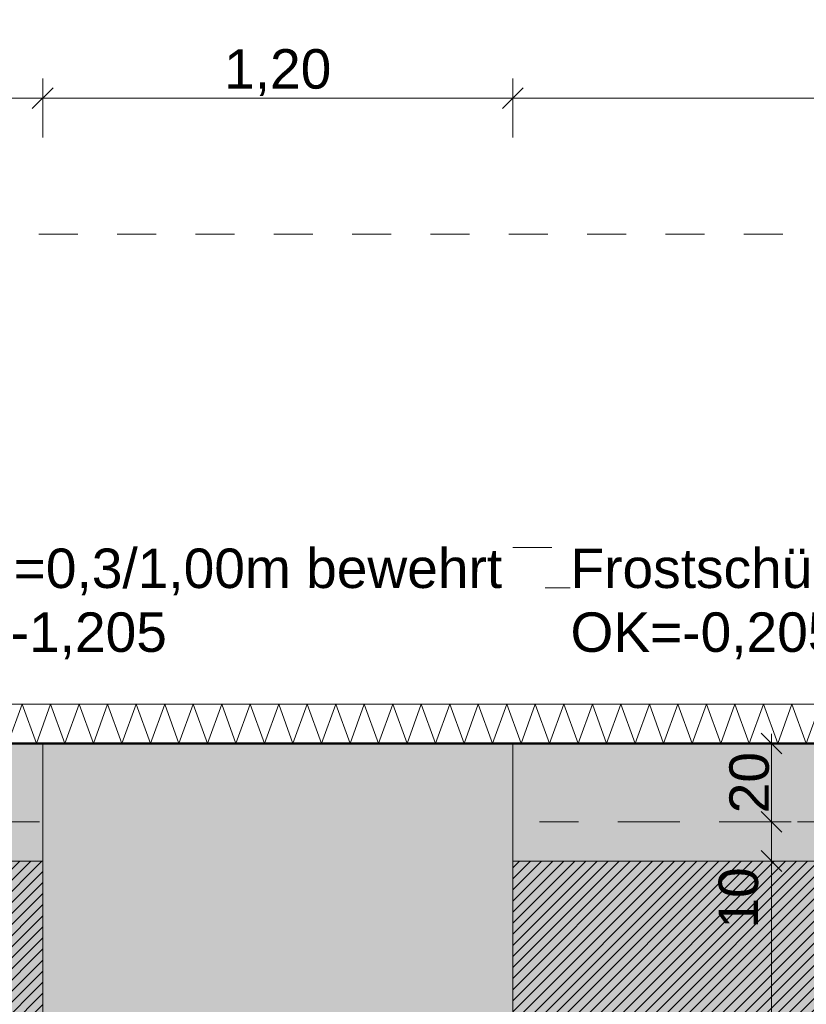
# Model space of a CAD drawing. Header units: metres. Extents: x -273 to 6, y -183 to 13.
# Tile 79 of 256: x -164.68 to -162.67, y -0.91 to 1.6. Entities that reach past the tile are written whole.
import ezdxf

# ---------------------------------------------------------------- set-up
doc = ezdxf.new("R2010")
doc.units = ezdxf.units.M
doc.header["$LTSCALE"] = 0.05
doc.header["$PDMODE"] = 1
doc.header["$PDSIZE"] = -2
for name, pattern in [('ISO-03 Gestrichelt mit Abstand-3', [1.524, 0.6096, -0.9144]), ('Linienart-53', [5.291531, 3.175, -1.058062, 0.352704, -0.705764]), ('Linienart-Gestrichelt mit Abstand', [6, 4, -2])]:
    doc.linetypes.add(name, pattern=pattern)
doc.layers.get('0').update_dxf_attribs({"lineweight": 25})
for name, color, linetype, lineweight, true_color in [('00 -Bauelemente -Beton unbewehrt', 7, 'Continuous', 9, 0xf7e06e), ('00 -Bauelemente -Dämmung innen', 7, 'Continuous', 9, 0xff7fe6), ('30 -32 Gründung- 2 Flachgründungen u. Bodenplatten', 7, 'Continuous', 9, 0xff6633), ('30 -32 Gründung-4 Frostschürze', 7, 'Continuous', 9, 0x66aaff), ('70 -72 Beschriftung- 1 Beschriftung allgemein', 7, 'Continuous', 9, 0xff6633), ('70 -76 Bemaßung- 2 Allgemein', 7, 'Continuous', 5, 0x6666cc)]:
    doc.layers.add(name, color=color, linetype=linetype, lineweight=lineweight, true_color=true_color)
for name, color, linetype, lineweight in [('30 -35 Decken- 2 Beläge- Dämmung', 7, 'Continuous', 9), ('70 -71 Achsen- 1 Gebäudeachsen', 7, 'Linienart-53', 18), ('Keine', 7, 'Continuous', 9)]:
    doc.layers.add(name, color=color, linetype=linetype, lineweight=lineweight)
doc.styles.add('Arial', font='arial.ttf')
doc.dimstyles.new('k+k_klein', dxfattribs={"dimtxt": 0.100689, "dimasz": 0.05302, "dimexe": 0.05, "dimexo": 0.15, "dimgap": 0.005, "dimtad": 1, "dimdec": 3, "dimtxsty": 'Arial', "dimblk": 'VW_SLASH-2', "dimblk1": 'VW_SLASH-2', "dimblk2": 'VW_SLASH-2', "dimcen": 0, "dimdle": 0.025, "dimadec": 3, "dimazin": 0, "dimtfac": 0.75, "dimtdec": 3, "dimtix": 1, "dimtmove": 0, "dimatfit": 0, "dimldrblk": 'VW_FILLEDARROW', "dimfxl": 0.1, "dimfxlon": 1, "dimfrac": 2, "dimtolj": 1, "dimarcsym": 0})

# ---------------------------------------------------------------- blocks, each defined once
blk = doc.blocks.new('_Achsen (3D)')
at = {"layer": '70 -71 Achsen- 1 Gebäudeachsen', "transparency": 33554687}
blk.add_line((-179.668, -0.447), (3.826, -0.447), dxfattribs=at)
blk = doc.blocks.new('Gruppe-114')
at = {"color": 255, "linetype": 'Continuous', "lineweight": 5}
blk.add_wipeout([(-166.821, -0.247), (-160.821, -0.247), (-160.821, -0.147), (-166.821, -0.147)], dxfattribs=at).dxf.layer = '00 -Bauelemente -Dämmung innen'
blk = doc.blocks.new('Gruppe-115')
at = {"layer": '00 -Bauelemente -Dämmung innen', "color": 7, "transparency": 33554687, "flags": 128}
blk.add_lwpolyline([(-164.71, -0.247), (-164.6736, -0.147), (-164.6372, -0.247), (-164.6008, -0.147), (-164.5644, -0.247), (-164.528, -0.147), (-164.4916, -0.247), (-164.4552, -0.147), (-164.4188, -0.247), (-164.3824, -0.147), (-164.346, -0.247), (-164.3096, -0.147), (-164.2732, -0.247), (-164.2368, -0.147), (-164.2004, -0.247), (-164.164, -0.147), (-164.1276, -0.247), (-164.0912, -0.147), (-164.0548, -0.247), (-164.0184, -0.147), (-163.982, -0.247), (-163.9456, -0.147), (-163.9092, -0.247), (-163.8728, -0.147), (-163.8364, -0.247), (-163.8, -0.147), (-163.7636, -0.247), (-163.7273, -0.147), (-163.6909, -0.247), (-163.6545, -0.147), (-163.6181, -0.247), (-163.5817, -0.147), (-163.5453, -0.247), (-163.5089, -0.147), (-163.4725, -0.247), (-163.4361, -0.147), (-163.3997, -0.247), (-163.3633, -0.147), (-163.3269, -0.247), (-163.2905, -0.147), (-163.2541, -0.247), (-163.2177, -0.147), (-163.1813, -0.247), (-163.1449, -0.147), (-163.1085, -0.247), (-163.0721, -0.147), (-163.0357, -0.247), (-162.9993, -0.147), (-162.9629, -0.247), (-162.9265, -0.147), (-162.8901, -0.247), (-162.8537, -0.147), (-162.8173, -0.247), (-162.7809, -0.147), (-162.7445, -0.247), (-162.7081, -0.147), (-162.6717, -0.247), (-162.6353, -0.147)], dxfattribs=at)
blk = doc.blocks.new('Gruppe-119')
at = {"layer": '00 -Bauelemente -Dämmung innen', "color": 7, "linetype": 'Continuous', "lineweight": 9, "transparency": 33554687}
blk.add_line((-160.821, -0.147), (-166.821, -0.147), dxfattribs=at)
blk = doc.blocks.new('Gruppe-120')
at = {"layer": '00 -Bauelemente -Dämmung innen', "color": 7, "linetype": 'Continuous', "lineweight": 9, "transparency": 33554687}
blk.add_line((-166.821, -0.247), (-160.821, -0.247), dxfattribs=at)
blk = doc.blocks.new('Gruppe-121')
at = {"color": 7, "transparency": 33554687}
for name in ['Gruppe-119', 'Gruppe-120']:
    blk.add_blockref(name, (0, 0), dxfattribs=at)
blk = doc.blocks.new('Gruppe-122')
at = {"layer": '00 -Bauelemente -Dämmung innen', "color": 7}
blk.add_blockref('Gruppe-114', (0, 0), dxfattribs=at)
at = {"color": 7, "transparency": 33554687}
blk.add_blockref('Gruppe-121', (0, 0), dxfattribs=at)
at = {"layer": '00 -Bauelemente -Dämmung innen', "color": 7, "transparency": 33554687}
blk.add_blockref('Gruppe-115', (0, 0), dxfattribs=at)
blk = doc.blocks.new('Gruppe-123')
at = {"layer": '00 -Bauelemente -Dämmung innen', "color": 7, "transparency": 33554687}
blk.add_blockref('Gruppe-122', (0, 0), dxfattribs=at)
at = {"layer": '00 -Bauelemente -Dämmung innen', "color": 0, "flags": 1}
for tag in ['prm0_value', 'prm1_value', 'prm2_value', 'prm3_value', 'prm4_value', 'prm5_value', 'prm6_value', 'IFC_UUID', 'instanceID', 'prm0_name', 'prm0_type', 'prm1_name', 'prm1_type', 'prm2_name', 'prm2_type', 'prm3_name', 'prm3_type', 'prm4_name', 'prm4_type', 'prm5_name', 'prm5_type', 'prm6_name', 'prm6_type']:
    blk.add_attdef(tag, (-166.821, -0.247), '', height=0.00018, dxfattribs=at)
blk = doc.blocks.new('Gruppe-2490')
at = {"layer": 'Keine', "color": 7, "linetype": 'ISO-03 Gestrichelt mit Abstand-3', "lineweight": 9, "flags": 128}
blk.add_lwpolyline([(-178.021, 0.253), (-159.876, 0.253), (-159.876, 1.053), (-178.021, 1.053)], close=True, dxfattribs=at)
blk.add_lwpolyline([(-178.021, 0.253), (-159.876, 0.253), (-159.876, 1.053), (-178.021, 1.053)], close=True, dxfattribs=at)
blk = doc.blocks.new('_FU_2D LP5 (2D)')
at = {"layer": '30 -35 Decken- 2 Beläge- Dämmung', "linetype": 'Continuous', "lineweight": 18, "true_color": 0xd9d9d9}
h = blk.add_hatch(dxfattribs=at)
h.set_pattern_fill('Schraffur grau', color=254, style=0, pattern_type=2)
h.set_pattern_definition([(45, (-170.388402, -7.189444), (0.014142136, -0.014142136), [])])
h.paths.add_polyline_path([(-167.04599996, -9.47204198), (-168.59599996, -9.47204198), (-168.59599996, -8.79704198), (-174.32099996, -8.79704198), (-174.32099996, -9.79704198), (-175.32099996, -9.79704198), (-175.32099996, -11.09704198), (-162.72099996, -11.09704198), (-162.72099996, -8.97204198), (-164.29599996, -8.97204198), (-164.29599996, -6.29704198), (-164.62099996, -6.29704198), (-164.62099996, -0.54704198), (-166.82099996, -0.54704198), (-166.82099996, -4.15204198), (-167.72099996, -4.15204198), (-167.72099996, -7.92204198), (-167.04599996, -7.92204198)])
h = blk.add_hatch(dxfattribs=at)
h.set_pattern_fill('Schraffur grau', color=254, style=0, pattern_type=2)
h.set_pattern_definition([(45, (-163.488402, -4.789444), (0.014142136, -0.014142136), [])])
h.paths.add_polyline_path([(-162.72099996, -6.29704198), (-162.72099996, -5.54704198), (-160.82099996, -5.54704198), (-160.82099996, -0.54704198), (-163.42099996, -0.54704198), (-163.42099996, -6.29704198)])
at = {"layer": '30 -35 Decken- 2 Beläge- Dämmung', "flags": 128}
for points in [[(-167.04599996, -9.47204198), (-168.59599996, -9.47204198), (-168.59599996, -8.79704198), (-174.32099996, -8.79704198), (-174.32099996, -9.79704198), (-175.32099996, -9.79704198), (-175.32099996, -11.09704198), (-162.72099996, -11.09704198), (-162.72099996, -8.97204198), (-164.29599996, -8.97204198), (-164.29599996, -6.29704198), (-164.62099996, -6.29704198), (-164.62099996, -0.54704198), (-166.82099996, -0.54704198), (-166.82099996, -4.15204198), (-167.72099996, -4.15204198), (-167.72099996, -7.92204198), (-167.04599996, -7.92204198)], [(-162.72099996, -6.29704198), (-162.72099996, -5.54704198), (-160.82099996, -5.54704198), (-160.82099996, -0.54704198), (-163.42099996, -0.54704198), (-163.42099996, -6.29704198)]]:
    blk.add_lwpolyline(points, close=True, dxfattribs=at)
at = {"color": 255}
blk.add_wipeout([(-166.82099996, -3.76204198), (-164.62099996, -3.75204198), (-164.62099996, -0.24704198), (-163.42099996, -0.24704198), (-163.42099996, -3.65204198), (-160.82099996, -3.65204198), (-160.82099996, 0.10987974), (-158.75857356, 0.10987974), (-158.75857356, -9.29704198), (-159.25099996, -9.29704198), (-159.25099996, -10.94704198), (-160.82099996, -10.94704198), (-160.82099996, -11.09704198), (-166.94099996, -11.09704198), (-166.94099996, -8.89704198), (-166.84099996, -8.89704198), (-166.84099996, -4.15204198), (-166.82099996, -4.15204198)], dxfattribs=at).dxf.layer = '00 -Bauelemente -Beton unbewehrt'
at = {"layer": '00 -Bauelemente -Beton unbewehrt', "linetype": 'Continuous', "lineweight": 9}
h = blk.add_hatch(dxfattribs=at)
h.set_pattern_fill('Unbew_ Beton1 1mm SRF', style=0, pattern_type=2)
h.set_pattern_definition([(45, (0, 0), (0.088388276, 0.017677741), [0.075, -0.05])])
h.paths.add_polyline_path([(-166.82099996, -3.76204198), (-164.62099996, -3.75204198), (-164.62099996, -0.24704198), (-163.42099996, -0.24704198), (-163.42099996, -3.65204198), (-160.82099996, -3.65204198), (-160.82099996, 0.10987974), (-158.75857356, 0.10987974), (-158.75857356, -9.29704198), (-159.25099996, -9.29704198), (-159.25099996, -10.94704198), (-160.82099996, -10.94704198), (-160.82099996, -11.09704198), (-166.94099996, -11.09704198), (-166.94099996, -8.89704198), (-166.84099996, -8.89704198), (-166.84099996, -4.15204198), (-166.82099996, -4.15204198)])
at = {"layer": 'Keine', "linetype": 'Continuous', "lineweight": 0, "transparency": 33554567}
blk.add_hatch(color=43, dxfattribs=at).paths.add_polyline_path([(-167.04599996, -8.89704198), (-164.29599996, -8.89704198), (-164.29599996, -6.29704198), (-164.62099996, -6.29704198), (-164.62099996, -0.54704198), (-166.82099996, -0.54704198), (-166.82099996, -4.15204198), (-167.72099996, -4.15204198), (-167.72099996, -7.92204198), (-167.04599996, -7.92204198)])
at = {"layer": 'Keine', "linetype": 'Continuous', "lineweight": 0, "transparency": 33554511}
blk.add_hatch(color=43, dxfattribs=at).paths.add_polyline_path([(-160.82099996, -0.54704198), (-163.42099996, -0.54704198), (-163.42099996, -6.29704198), (-161.89599996, -6.29704198), (-161.89599996, -8.09704198), (-160.82099996, -8.09704198)])
at = {"layer": '00 -Bauelemente -Beton unbewehrt', "flags": 128}
blk.add_lwpolyline([(-166.82099996, -3.76204198), (-164.62099996, -3.75204198), (-164.62099996, -0.24704198), (-163.42099996, -0.24704198), (-163.42099996, -3.65204198), (-160.82099996, -3.65204198), (-160.82099996, 0.10987974), (-158.75857356, 0.10987974), (-158.75857356, -9.29704198), (-159.25099996, -9.29704198), (-159.25099996, -10.94704198), (-160.82099996, -10.94704198), (-160.82099996, -11.09704198), (-166.94099996, -11.09704198), (-166.94099996, -8.89704198), (-166.84099996, -8.89704198), (-166.84099996, -4.15204198), (-166.82099996, -4.15204198)], close=True, dxfattribs=at)
at = {"layer": 'Keine', "flags": 128}
for points in [[(-167.04599996, -8.89704198), (-164.29599996, -8.89704198), (-164.29599996, -6.29704198), (-164.62099996, -6.29704198), (-164.62099996, -0.54704198), (-166.82099996, -0.54704198), (-166.82099996, -4.15204198), (-167.72099996, -4.15204198), (-167.72099996, -7.92204198), (-167.04599996, -7.92204198)], [(-160.82099996, -0.54704198), (-163.42099996, -0.54704198), (-163.42099996, -6.29704198), (-161.89599996, -6.29704198), (-161.89599996, -8.09704198), (-160.82099996, -8.09704198)]]:
    blk.add_lwpolyline(points, close=True, dxfattribs=at)
at = {"layer": '00 -Bauelemente -Dämmung innen', "color": 7}
blk.add_blockref('Gruppe-123', (0, 0), dxfattribs=at)
at = {"layer": '30 -32 Gründung-4 Frostschürze', "linetype": 'Continuous', "lineweight": 0, "transparency": 33554534}
for points in [[(-166.82099996, -0.24704198), (-164.62099996, -0.24704198), (-164.62099996, -0.54704198), (-166.82099996, -0.54704198)], [(-163.42099996, -0.24704198), (-160.82099996, -0.24704198), (-160.82099996, -0.54704198), (-163.42099996, -0.54704198)]]:
    blk.add_hatch(color=161, dxfattribs=at).paths.add_polyline_path(points)
at = {"layer": '30 -32 Gründung- 2 Flachgründungen u. Bodenplatten', "flags": 128}
blk.add_lwpolyline([(-164.62099996, -6.29704198), (-164.62099996, -0.24704198), (-163.42099996, -0.24704198), (-163.42099996, -6.29704198)], close=True, dxfattribs=at)
at = {"layer": '30 -32 Gründung-4 Frostschürze', "flags": 128}
for points in [[(-166.82099996, -0.24704198), (-164.62099996, -0.24704198), (-164.62099996, -0.54704198), (-166.82099996, -0.54704198)], [(-163.42099996, -0.24704198), (-160.82099996, -0.24704198), (-160.82099996, -0.54704198), (-163.42099996, -0.54704198)]]:
    blk.add_lwpolyline(points, close=True, dxfattribs=at)
at = {"layer": 'Keine', "color": 1, "linetype": 'Linienart-Gestrichelt mit Abstand', "lineweight": 9, "true_color": 0xff0000, "flags": 128}
blk.add_lwpolyline([(6.03999377, -134.70913897), (4.10766281, -139.37286792), (2.43021044, -143.26963359), (0.229042, -148.18933714), (-1.94395765, -152.85045285), (-2.56993827, -154.15978267), (-4.36668217, -157.84024419, -0.1218666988), (-4.98756345, -158.57331042), (-24.20773646, -172.45584859, 0.2343426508), (-30.81423496, -181.88107792), (-30.81423496, -181.88107792, -0.1382747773), (-50.04185585, -181.32068598), (-50.04185585, -181.32068598), (-63.53399243, -176.93721776), (-98.52806435, -165.50668377), (-148.4236418, -149.2972654), (-209.68205216, -128.62056047), (-249.49758002, -116.74073979), (-271.8563458, -111.07977166), (-272.63374696, -110.30237051), (-272.63374694, -44.20319881), (-268.39909651, 0.15100107), (-267.46628238, 0.15012673), (-197.75478142, 0.14986172), (5.97600004, 0.14995802), (6.00607638, -63.16005056)], format="xyb", close=True, dxfattribs=at)
at = {"layer": '70 -72 Beschriftung- 1 Beschriftung allgemein', "color": 7}
blk.add_blockref('Gruppe-2490', (0, 0), dxfattribs=at)
at = {"layer": '70 -72 Beschriftung- 1 Beschriftung allgemein', "color": 103, "lineweight": 50, "true_color": 0x66cc7f, "flags": 128}
blk.add_lwpolyline([(-154.22099996, -0.24704198), (-159.62099996, -0.24704198), (-159.62099996, 0.10987974), (-160.82099996, 0.10987974), (-160.82099996, -0.24704198), (-166.82099996, -0.24704198), (-166.82099996, 0.10987639), (-168.82099996, 0.10987639), (-168.82099996, -4.15204198), (-168.02099996, -4.15204198), (-168.02099996, -7.92204198), (-168.59599996, -7.92204198), (-168.59599996, -8.49704198), (-174.32099996, -8.49704198), (-174.32099996, -7.59704198), (-176.52099996, -7.59704198), (-176.52099996, -9.79704198), (-175.62099996, -9.79704198), (-175.62099996, -11.09704198), (-176.02099996, -11.09704198), (-176.02099996, -12.29704198)], dxfattribs=at)
blk = doc.blocks.new('Gruppe-2737')
at = {"color": 255}
blk.add_wipeout([(-163.2735, -0.047), (-160.9685, -0.047), (-160.9685, 0.2775), (-163.2735, 0.2775)], dxfattribs=at).dxf.layer = '70 -72 Beschriftung- 1 Beschriftung allgemein'
at = {"layer": '70 -72 Beschriftung- 1 Beschriftung allgemein', "insert": (-163.2735, 0.2505), "char_height": 0.100689, "attachment_point": 1, "line_spacing_factor": 0.970891, "style": 'Arial'}
blk.add_mtext('Frostschürze b/h=0,3/1,00m bewehrt\\POK=-0,205, UK=-1,205', dxfattribs=at)
blk = doc.blocks.new('Gruppe-2738')
at = {"color": 255}
blk.add_wipeout([(-165.7425, -0.047), (-163.4376, -0.047), (-163.4376, 0.2775), (-165.7425, 0.2775)], dxfattribs=at).dxf.layer = '70 -72 Beschriftung- 1 Beschriftung allgemein'
at = {"layer": '70 -72 Beschriftung- 1 Beschriftung allgemein', "insert": (-165.7425, 0.2505), "char_height": 0.100689, "attachment_point": 1, "line_spacing_factor": 0.970891, "style": 'Arial'}
blk.add_mtext('Frostschürze b/h=0,3/1,00m bewehrt\\POK=-0,205, UK=-1,205', dxfattribs=at)
blk = doc.blocks.new('VW_SLASH-2')
at = {"color": 0, "linetype": 'ByBlock', "lineweight": -2, "transparency": 16777216}
blk.add_line((0.472, 0), (-1, 0), dxfattribs=at)
at = {"color": 0, "lineweight": 5, "transparency": 16777216, "flags": 128}
blk.add_lwpolyline([(0.5, 0.5), (-0.5, -0.5)], dxfattribs=at)
blk = doc.blocks.new('*D2968')
at = {"layer": '70 -76 Bemaßung- 2 Allgemein', "color": 0, "lineweight": -2}
for p, q in [((-166.821, 1.8), (-166.821, 1.95)), ((-164.621, 1.8), (-164.621, 1.95)), ((-164.674, 1.9), (-166.768, 1.9))]:
    blk.add_line(p, q, dxfattribs=at)
at = {"layer": 'Defpoints', "color": 0}
for p in [(-166.821, 1.9), (-166.821, -0.247), (-164.621, -0.247)]:
    blk.add_point(p, dxfattribs=at)
at = {"layer": '70 -76 Bemaßung- 2 Allgemein', "color": 0, "lineweight": -2, "xscale": 0.05302001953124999, "yscale": 0.05302001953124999, "zscale": 0.05302001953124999, "rotation": 180}
blk.add_blockref('VW_SLASH-2', (-166.821, 1.9), dxfattribs=at)
at = {"layer": '70 -76 Bemaßung- 2 Allgemein', "color": 0, "lineweight": -2, "xscale": 0.05302001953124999, "yscale": 0.05302001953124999, "zscale": 0.05302001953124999}
blk.add_blockref('VW_SLASH-2', (-164.621, 1.9), dxfattribs=at)
at = {"layer": '70 -76 Bemaßung- 2 Allgemein', "color": 0, "insert": (-165.721, 1.9654), "char_height": 0.10069, "attachment_point": 5, "style": 'Arial'}
blk.add_mtext('\\A1;2,20', dxfattribs=at)
blk = doc.blocks.new('VW_FILLEDARROW')
at = {"linetype": 'Continuous', "lineweight": 0, "transparency": 16777216}
blk.add_hatch(color=0, dxfattribs=at).paths.add_polyline_path([(-2.829, 0.758), (0, 0), (-2.829, -0.758)])
at = {"color": 0, "lineweight": 5, "transparency": 16777216, "flags": 128}
blk.add_lwpolyline([(-2.829, 0.758), (0, 0), (-2.829, -0.758)], close=True, dxfattribs=at)
blk = doc.blocks.new('*D2969')
at = {"layer": '70 -76 Bemaßung- 2 Allgemein', "color": 0, "lineweight": -2}
for p, q in [((-164.621, 1.8), (-164.621, 1.95)), ((-163.421, 1.8), (-163.421, 1.95)), ((-163.474, 1.9), (-164.568, 1.9))]:
    blk.add_line(p, q, dxfattribs=at)
at = {"layer": 'Defpoints', "color": 0}
for p in [(-164.621, 1.9), (-164.621, -0.247), (-163.421, -0.247)]:
    blk.add_point(p, dxfattribs=at)
at = {"layer": '70 -76 Bemaßung- 2 Allgemein', "color": 0, "lineweight": -2, "xscale": 0.05302001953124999, "yscale": 0.05302001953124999, "zscale": 0.05302001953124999, "rotation": 180}
blk.add_blockref('VW_SLASH-2', (-164.621, 1.9), dxfattribs=at)
at = {"layer": '70 -76 Bemaßung- 2 Allgemein', "color": 0, "lineweight": -2, "xscale": 0.05302001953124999, "yscale": 0.05302001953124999, "zscale": 0.05302001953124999}
blk.add_blockref('VW_SLASH-2', (-163.421, 1.9), dxfattribs=at)
at = {"layer": '70 -76 Bemaßung- 2 Allgemein', "color": 0, "insert": (-164.021, 1.9654), "char_height": 0.10069, "attachment_point": 5, "style": 'Arial'}
blk.add_mtext('\\A1;1,20', dxfattribs=at)
blk = doc.blocks.new('*D2970')
at = {"layer": '70 -76 Bemaßung- 2 Allgemein', "color": 0, "lineweight": -2}
for p, q in [((-163.421, 1.8), (-163.421, 1.95)), ((-160.821, 1.8), (-160.821, 1.95)), ((-160.874, 1.9), (-163.368, 1.9))]:
    blk.add_line(p, q, dxfattribs=at)
at = {"layer": 'Defpoints', "color": 0}
for p in [(-163.421, 1.9), (-160.821, 0.153), (-163.421, -0.247)]:
    blk.add_point(p, dxfattribs=at)
at = {"layer": '70 -76 Bemaßung- 2 Allgemein', "color": 0, "lineweight": -2, "xscale": 0.05302001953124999, "yscale": 0.05302001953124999, "zscale": 0.05302001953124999, "rotation": 180}
blk.add_blockref('VW_SLASH-2', (-163.421, 1.9), dxfattribs=at)
at = {"layer": '70 -76 Bemaßung- 2 Allgemein', "color": 0, "lineweight": -2, "xscale": 0.05302001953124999, "yscale": 0.05302001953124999, "zscale": 0.05302001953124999}
blk.add_blockref('VW_SLASH-2', (-160.821, 1.9), dxfattribs=at)
at = {"layer": '70 -76 Bemaßung- 2 Allgemein', "color": 0, "insert": (-162.121, 1.9654), "char_height": 0.10069, "attachment_point": 5, "style": 'Arial'}
blk.add_mtext('\\A1;2,60', dxfattribs=at)
blk = doc.blocks.new('*D3209')
at = {"layer": '70 -76 Bemaßung- 2 Allgemein', "color": 0, "lineweight": -2}
for p, q in [((-166.721, 1.3), (-166.721, 1.45)), ((-164.621, 1.3), (-164.621, 1.45)), ((-164.674, 1.4), (-166.668, 1.4))]:
    blk.add_line(p, q, dxfattribs=at)
at = {"layer": 'Defpoints', "color": 0}
for p in [(-166.721, 1.4), (-166.721, 0.1499), (-164.621, -0.247)]:
    blk.add_point(p, dxfattribs=at)
at = {"layer": '70 -76 Bemaßung- 2 Allgemein', "color": 0, "lineweight": -2, "xscale": 0.05302001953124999, "yscale": 0.05302001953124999, "zscale": 0.05302001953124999, "rotation": 180}
blk.add_blockref('VW_SLASH-2', (-166.721, 1.4), dxfattribs=at)
at = {"layer": '70 -76 Bemaßung- 2 Allgemein', "color": 0, "lineweight": -2, "xscale": 0.05302001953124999, "yscale": 0.05302001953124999, "zscale": 0.05302001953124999}
blk.add_blockref('VW_SLASH-2', (-164.621, 1.4), dxfattribs=at)
at = {"layer": '70 -76 Bemaßung- 2 Allgemein', "color": 0, "insert": (-165.671, 1.4654), "char_height": 0.10069, "attachment_point": 5, "style": 'Arial'}
blk.add_mtext('\\A1;2,10', dxfattribs=at)
blk = doc.blocks.new('*D3210')
at = {"layer": '70 -76 Bemaßung- 2 Allgemein', "color": 0, "lineweight": -2}
for p, q in [((-164.621, 1.3), (-164.621, 1.45)), ((-163.421, 1.3), (-163.421, 1.45)), ((-163.474, 1.4), (-164.568, 1.4))]:
    blk.add_line(p, q, dxfattribs=at)
at = {"layer": 'Defpoints', "color": 0}
for p in [(-164.621, 1.4), (-164.621, -0.247), (-163.421, -0.247)]:
    blk.add_point(p, dxfattribs=at)
at = {"layer": '70 -76 Bemaßung- 2 Allgemein', "color": 0, "lineweight": -2, "xscale": 0.05302001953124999, "yscale": 0.05302001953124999, "zscale": 0.05302001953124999, "rotation": 180}
blk.add_blockref('VW_SLASH-2', (-164.621, 1.4), dxfattribs=at)
at = {"layer": '70 -76 Bemaßung- 2 Allgemein', "color": 0, "lineweight": -2, "xscale": 0.05302001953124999, "yscale": 0.05302001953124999, "zscale": 0.05302001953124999}
blk.add_blockref('VW_SLASH-2', (-163.421, 1.4), dxfattribs=at)
at = {"layer": '70 -76 Bemaßung- 2 Allgemein', "color": 0, "insert": (-164.021, 1.4654), "char_height": 0.10069, "attachment_point": 5, "style": 'Arial'}
blk.add_mtext('\\A1;1,20', dxfattribs=at)
blk = doc.blocks.new('*D3211')
at = {"layer": '70 -76 Bemaßung- 2 Allgemein', "color": 0, "lineweight": -2}
for p, q in [((-163.421, 1.3), (-163.421, 1.45)), ((-160.921, 1.3), (-160.921, 1.45)), ((-160.974, 1.4), (-163.368, 1.4))]:
    blk.add_line(p, q, dxfattribs=at)
at = {"layer": 'Defpoints', "color": 0}
for p in [(-163.421, 1.4), (-160.921, 0.1099), (-163.421, -0.247)]:
    blk.add_point(p, dxfattribs=at)
at = {"layer": '70 -76 Bemaßung- 2 Allgemein', "color": 0, "lineweight": -2, "xscale": 0.05302001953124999, "yscale": 0.05302001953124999, "zscale": 0.05302001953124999, "rotation": 180}
blk.add_blockref('VW_SLASH-2', (-163.421, 1.4), dxfattribs=at)
at = {"layer": '70 -76 Bemaßung- 2 Allgemein', "color": 0, "lineweight": -2, "xscale": 0.05302001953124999, "yscale": 0.05302001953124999, "zscale": 0.05302001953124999}
blk.add_blockref('VW_SLASH-2', (-160.921, 1.4), dxfattribs=at)
at = {"layer": '70 -76 Bemaßung- 2 Allgemein', "color": 0, "insert": (-162.171, 1.4654), "char_height": 0.10069, "attachment_point": 5, "style": 'Arial'}
blk.add_mtext('\\A1;2,50', dxfattribs=at)
blk = doc.blocks.new('*D3624')
at = {"layer": '70 -76 Bemaßung- 2 Allgemein', "color": 0, "lineweight": -2}
for p, q in [((-162.8604, -0.247), (-162.7104, -0.247)), ((-162.7604, -0.394), (-162.7604, -0.3001)), ((-162.8604, -0.447), (-162.7104, -0.447))]:
    blk.add_line(p, q, dxfattribs=at)
at = {"layer": 'Defpoints', "color": 0}
for p in [(-163.421, -0.247), (-162.7604, -0.247), (-163.421, -0.447)]:
    blk.add_point(p, dxfattribs=at)
at = {"layer": '70 -76 Bemaßung- 2 Allgemein', "color": 0, "lineweight": -2, "xscale": 0.05302001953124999, "yscale": 0.05302001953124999, "zscale": 0.05302001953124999}
for p, rotation in [((-162.7604, -0.247), 90), ((-162.7604, -0.447), 270)]:
    blk.add_blockref('VW_SLASH-2', p, dxfattribs=dict(at, rotation=rotation))
at = {"layer": '70 -76 Bemaßung- 2 Allgemein', "color": 0, "insert": (-162.8168, -0.347), "char_height": 0.10069, "attachment_point": 5, "rotation": 90, "style": 'Arial'}
blk.add_mtext('\\A1;20', dxfattribs=at)
blk = doc.blocks.new('*D3625')
at = {"layer": '70 -76 Bemaßung- 2 Allgemein', "color": 0, "lineweight": -2}
for p, q in [((-162.7604, -0.394), (-162.7604, -0.341)), ((-162.8604, -0.447), (-162.7104, -0.447)), ((-162.7604, -0.547), (-162.7604, -0.447)), ((-162.8604, -0.547), (-162.7104, -0.547)), ((-162.7604, -0.6001), (-162.7604, -0.6531))]:
    blk.add_line(p, q, dxfattribs=at)
at = {"layer": 'Defpoints', "color": 0}
for p in [(-163.421, -0.447), (-162.7604, -0.447), (-163.421, -0.547)]:
    blk.add_point(p, dxfattribs=at)
at = {"layer": '70 -76 Bemaßung- 2 Allgemein', "color": 0, "lineweight": -2, "xscale": 0.05302001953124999, "yscale": 0.05302001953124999, "zscale": 0.05302001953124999}
for p, rotation in [((-162.7604, -0.447), 270), ((-162.7604, -0.547), 90)]:
    blk.add_blockref('VW_SLASH-2', p, dxfattribs=dict(at, rotation=rotation))
at = {"layer": '70 -76 Bemaßung- 2 Allgemein', "color": 0, "insert": (-162.8443, -0.6413), "char_height": 0.10069, "attachment_point": 5, "rotation": 90, "style": 'Arial'}
blk.add_mtext('\\A1;10', dxfattribs=at)
blk = doc.blocks.new('*D3626')
at = {"layer": '70 -76 Bemaßung- 2 Allgemein', "color": 0, "lineweight": -2}
for p, q in [((-162.8604, -0.547), (-162.7104, -0.547)), ((-162.7604, -6.044), (-162.7604, -0.6001)), ((-162.6604, -6.097), (-162.8104, -6.097))]:
    blk.add_line(p, q, dxfattribs=at)
at = {"layer": 'Defpoints', "color": 0}
for p in [(-163.421, -0.547), (-162.7604, -0.547), (-161.696, -6.097)]:
    blk.add_point(p, dxfattribs=at)
at = {"layer": '70 -76 Bemaßung- 2 Allgemein', "color": 0, "lineweight": -2, "xscale": 0.05302001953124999, "yscale": 0.05302001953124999, "zscale": 0.05302001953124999}
for p, rotation in [((-162.7604, -0.547), 90), ((-162.7604, -6.097), 270)]:
    blk.add_blockref('VW_SLASH-2', p, dxfattribs=dict(at, rotation=rotation))
at = {"layer": '70 -76 Bemaßung- 2 Allgemein', "color": 0, "insert": (-162.8257, -3.322), "char_height": 0.10069, "attachment_point": 5, "rotation": 90, "style": 'Arial'}
blk.add_mtext('\\A1;5,55', dxfattribs=at)
blk = doc.blocks.new('Gruppe-2789')
at = {"layer": '70 -76 Bemaßung- 2 Allgemein'}
for base, p1, p2, text, picture, middle in [((-166.82099996, 1.89995802), (-164.62099996, -0.24704198), (-166.82099996, -0.24704198), '2,20', '*D2968', (-165.72099996, 1.96542156)), ((-164.62099996, 1.89995802), (-163.42099996, -0.24704198), (-164.62099996, -0.24704198), '1,20', '*D2969', (-164.02099996, 1.96542156)), ((-163.42099996, 1.89995802), (-160.82099996, 0.15295802), (-163.42099996, -0.24704198), '2,60', '*D2970', (-162.12099996, 1.96542156))]:
    dim = blk.add_linear_dim(base=base, p1=p1, p2=p2, text=text, dimstyle='k+k_klein', override={"dimtxt": 0.100689, "dimgap": 0.005, "dimdec": 8, "dimpost": '<>', "dimtxsty": 'Arial', "dimtmove": 2}, dxfattribs=at)
    dim.commit()
    dim.dimension.update_dxf_attribs({"geometry": picture, "text_midpoint": middle})
blk = doc.blocks.new('Gruppe-2794')
at = {"layer": '70 -76 Bemaßung- 2 Allgemein'}
for base, p1, p2, text, picture, middle in [((-166.72099996, 1.39995802), (-164.62099996, -0.24704198), (-166.72099996, 0.14987639), '2,10', '*D3209', (-165.67099996, 1.46542156)), ((-164.62099996, 1.39995802), (-163.42099996, -0.24704198), (-164.62099996, -0.24704198), '1,20', '*D3210', (-164.02099996, 1.46542156)), ((-163.42099996, 1.39995802), (-160.92099996, 0.10987974), (-163.42099996, -0.24704198), '2,50', '*D3211', (-162.17099996, 1.46542156))]:
    dim = blk.add_linear_dim(base=base, p1=p1, p2=p2, text=text, dimstyle='k+k_klein', override={"dimtxt": 0.100689, "dimgap": 0.005, "dimdec": 8, "dimpost": '<>', "dimtxsty": 'Arial', "dimtmove": 2}, dxfattribs=at)
    dim.commit()
    dim.dimension.update_dxf_attribs({"geometry": picture, "text_midpoint": middle})
blk = doc.blocks.new('Gruppe-2815')
at = {"layer": '70 -76 Bemaßung- 2 Allgemein'}
for base, p1, p2, text, picture, middle in [((-162.76042448, -0.24704198), (-163.42099996, -0.44704198), (-163.42099996, -0.24704198), '20', '*D3624', (-162.81682604, -0.34704198)), ((-162.76042448, -0.54704198), (-161.69599996, -6.09704198), (-163.42099996, -0.54704198), '5,55', '*D3626', (-162.82568664, -3.32204198))]:
    dim = blk.add_linear_dim(base=base, p1=p1, p2=p2, angle=270, text=text, dimstyle='k+k_klein', override={"dimtxt": 0.100689, "dimgap": 0.005, "dimdec": 8, "dimpost": '<>', "dimtxsty": 'Arial', "dimtmove": 2}, dxfattribs=at)
    dim.commit()
    dim.dimension.update_dxf_attribs({"geometry": picture, "text_midpoint": middle})
dim = blk.add_linear_dim(base=(-162.76042448, -0.44704198), p1=(-163.42099996, -0.54704198), p2=(-163.42099996, -0.44704198), angle=270, text='10', dimstyle='k+k_klein', override={"dimtxt": 0.100689, "dimgap": 0.002875, "dimdec": 8, "dimpost": '<>', "dimtxsty": 'Arial', "dimtix": 0, "dimtmove": 2}, dxfattribs=at)
dim.commit()
dim.dimension.update_dxf_attribs({"geometry": '*D3625', "text_midpoint": (-162.84426183, -0.64133952), "dimtype": 160})
blk = doc.blocks.new('_FU_2D Bemaßung_ Beschriftung (3D)')
at = {"layer": '70 -72 Beschriftung- 1 Beschriftung allgemein', "color": 7}
for name in ['Gruppe-2738', 'Gruppe-2737']:
    blk.add_blockref(name, (0, 0), dxfattribs=at)
at = {"layer": '70 -76 Bemaßung- 2 Allgemein'}
blk.add_blockref('Gruppe-2815', (0, 0), dxfattribs=at)
for name in ['Gruppe-2789', 'Gruppe-2794']:
    blk.add_blockref(name, (0, 0), dxfattribs=at)

msp = doc.modelspace()

# ---------------------------------------------------------------- block references
at = {"layer": 'Keine', "color": 1}
msp.add_blockref('_Achsen (3D)', (0, 0), dxfattribs=at)

# ---------------------------------------------------------------- next in the draw order: block references
msp.add_blockref('_FU_2D LP5 (2D)', (0, 0), dxfattribs=at)

# ---------------------------------------------------------------- next in the draw order: block references
msp.add_blockref('_FU_2D Bemaßung_ Beschriftung (3D)', (0, 0), dxfattribs=at)

doc.saveas('drawing.dxf')
